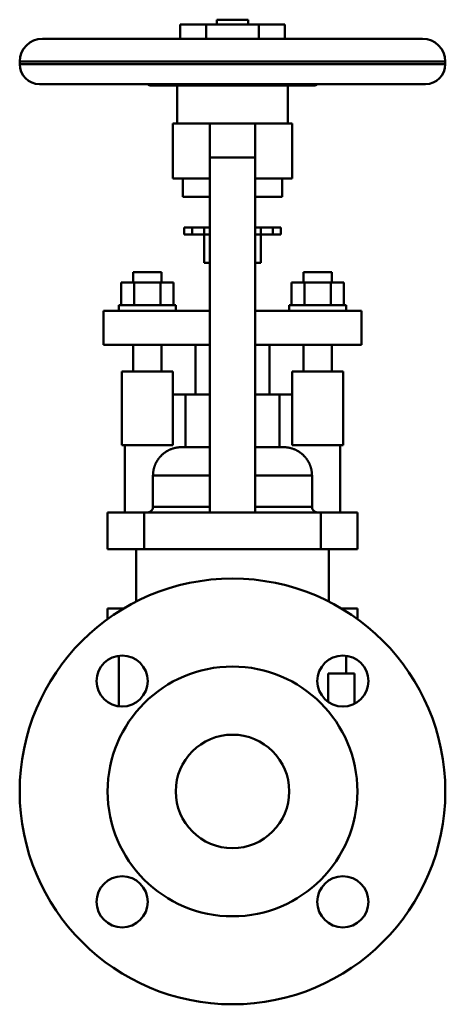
# Model space of a CAD drawing. Header units: millimetres. Extents: x -75 to 75, y -75 to 272.
import ezdxf

# ---------------------------------------------------------------- set-up
doc = ezdxf.new("R2010")
doc.units = ezdxf.units.MM
doc.layers.add('AM_0', color=7, linetype='Continuous', lineweight=30)

msp = doc.modelspace()

# ---------------------------------------------------------------- linework, layer by layer
at = {"layer": 'AM_0', "color": 7, "linetype": 'Continuous', "lineweight": 50}
for p, q in [((-5.5, 271.9), (-5.5, 270.2)), ((-5.5, 271.9), (5.5, 271.9)), ((5.5, 270.2), (5.5, 271.9)), ((-18.48, 270.2), (-18.48, 265.2)), ((-18.48, 270.2), (18.48, 270.2)), ((-9.24, 270.2), (-9.24, 265.2)), ((9.24, 270.2), (9.24, 265.2)), ((18.48, 270.2), (18.48, 265.2)), ((-67, 265.2), (67, 265.2)), ((-75, 257.2), (-75, 256.2)), ((-75, 257.2), (75, 257.2)), ((75, 256.2), (75, 257.2)), ((-75, 256.2), (75, 256.2)), ((-68, 249.2), (68, 249.2)), ((-29.83, 249.2), (-29.24, 248.84)), ((-29.24, 248.84), (-26.97, 248.84)), ((-28.72, 248.7), (28.72, 248.7)), ((-23.26, 248.84), (23.26, 248.84)), ((-19.5, 248.7), (-19.5, 235.3)), ((19.5, 235.3), (19.5, 248.7)), ((26.97, 248.84), (29.24, 248.84)), ((29.24, 248.84), (29.83, 249.2)), ((-21, 235.3), (-21, 216)), ((-21, 235.3), (21, 235.3)), ((-8, 98.3), (-8, 235.3)), ((8, 98.3), (8, 235.3)), ((21, 216), (21, 235.3)), ((-8, 223.3), (8, 223.3)), ((-21, 216), (-8, 216)), ((-17.5, 216), (-17.5, 209.5)), ((8, 216), (21, 216)), ((17.5, 209.5), (17.5, 216)), ((-17.5, 209.5), (-8, 209.5)), ((8, 209.5), (17.5, 209.5)), ((-17, 198.7), (-17, 196.2)), ((-17, 198.7), (-8, 198.7)), ((-14.17, 198.7), (-14.17, 196.2)), ((-10, 198.7), (-10, 186.2)), ((8, 198.7), (17, 198.7)), ((10, 186.2), (10, 198.7)), ((14.17, 198.7), (14.17, 196.2)), ((17, 196.2), (17, 198.7)), ((-17, 196.2), (-8, 196.2)), ((8, 196.2), (17, 196.2)), ((-10, 186.2), (-8.01, 186.2)), ((8.01, 186.2), (10, 186.2)), ((-35, 183), (-35, 179.3)), ((-25, 183), (-35, 183)), ((-25, 179.3), (-25, 183)), ((25, 183), (25, 179.3)), ((25, 183), (35, 183)), ((35, 179.3), (35, 183)), ((-39.24, 171.3), (-39.24, 179.3)), ((-20.76, 179.3), (-39.24, 179.3)), ((-34.62, 171.3), (-34.62, 179.3)), ((-25.38, 171.3), (-25.38, 179.3)), ((-20.76, 171.3), (-20.76, 179.3)), ((20.76, 171.3), (20.76, 179.3)), ((39.24, 179.3), (20.76, 179.3)), ((25.38, 171.3), (25.38, 179.3)), ((34.62, 171.3), (34.62, 179.3)), ((39.24, 171.3), (39.24, 179.3)), ((-40, 171.3), (-40, 169.3)), ((-20, 171.3), (-40, 171.3)), ((-20, 169.3), (-20, 171.3)), ((20, 171.3), (20, 169.3)), ((40, 171.3), (20, 171.3)), ((40, 169.3), (40, 171.3)), ((-45.5, 157.3), (-45.5, 169.3)), ((-8, 169.3), (-45.5, 169.3)), ((45.5, 169.3), (8, 169.3)), ((45.5, 157.3), (45.5, 169.3)), ((-45.5, 157.3), (-8, 157.3)), ((-35, 157.3), (-35, 148)), ((-25, 148), (-25, 157.3)), ((-13, 157.3), (-13, 139.8)), ((8, 157.3), (45.5, 157.3)), ((13, 139.8), (13, 157.3)), ((25, 157.3), (25, 148)), ((35, 148), (35, 157.3)), ((-39, 122), (-39, 148)), ((-39, 148), (-21, 148)), ((-21, 122), (-21, 148)), ((21, 122), (21, 148)), ((21, 148), (39, 148)), ((39, 122), (39, 148)), ((-21, 139.8), (-8.01, 139.8)), ((-16.52, 139.8), (-16.52, 121.3)), ((8.01, 139.8), (21, 139.8)), ((16.52, 121.3), (16.52, 139.8)), ((-39, 122), (-21, 122)), ((-38, 122), (-38, 98.3)), ((21, 122), (39, 122)), ((38, 98.3), (38, 122)), ((-17.86, 121.3), (-8.01, 121.3)), ((8.01, 121.3), (17.86, 121.3)), ((-28.02, 111.3), (-8, 111.3)), ((-28.02, 111.3), (-28.02, 100.3)), ((8, 111.3), (28.02, 111.3)), ((28.02, 100.3), (28.02, 111.3)), ((-44.11, 98.3), (44.11, 98.3)), ((-44.11, 98.3), (-44.11, 85.3)), ((-31.11, 98.3), (-31.11, 85.3)), ((-28.02, 100.3), (-8, 100.3)), ((8, 100.3), (28.02, 100.3)), ((31.11, 98.3), (31.11, 85.3)), ((44.11, 98.3), (44.11, 85.3)), ((44.11, 85.3), (-44.11, 85.3)), ((-34, 85.3), (-34, 66.85)), ((34, 66.85), (34, 85.3)), ((-44.11, 64.5), (-44.11, 60.66)), ((-44.11, 64.5), (-38.27, 64.5)), ((38.27, 64.5), (44.11, 64.5)), ((44.11, 64.5), (44.11, 60.66)), ((-40, 47.82), (-40, 29.96)), ((40, 41.5), (40, 47.82)), ((43, 41.5), (33.73, 41.5)), ((33.73, 31.52), (33.73, 41.5)), ((43, 41.5), (43, 30.88))]:
    msp.add_line(p, q, dxfattribs=at)
for points in [[(-26.97, 248.84), (-27.25, 248.89), (-27.8, 248.99), (-28.34, 249.13), (-28.61, 249.2)], [(-23.26, 248.84), (-23.88, 248.78), (-25.11, 248.74), (-26.35, 248.78), (-26.97, 248.84)], [(-21.62, 249.2), (-21.89, 249.13), (-22.44, 248.99), (-22.98, 248.89), (-23.26, 248.84)], [(23.26, 248.84), (22.98, 248.89), (22.44, 248.99), (21.89, 249.13), (21.62, 249.2)], [(26.97, 248.84), (26.35, 248.78), (25.11, 248.74), (23.88, 248.78), (23.26, 248.84)], [(28.61, 249.2), (28.34, 249.13), (27.8, 248.99), (27.25, 248.89), (26.97, 248.84)], [(-17.86, 121.3), (-17.93, 121.3), (-18.07, 121.3), (-18.21, 121.29), (-18.28, 121.29), (-18.35, 121.29), (-18.5, 121.28), (-18.64, 121.27), (-18.79, 121.26), (-18.94, 121.24), (-19.08, 121.23), (-19.16, 121.22), (-19.23, 121.21), (-19.38, 121.19), (-19.53, 121.17), (-19.68, 121.14), (-19.82, 121.11), (-19.97, 121.08), (-20.05, 121.07), (-20.12, 121.05), (-20.27, 121.02), (-20.41, 120.98), (-20.49, 120.96), (-20.56, 120.94), (-20.7, 120.9), (-20.84, 120.86), (-20.91, 120.84), (-20.98, 120.82), (-21.12, 120.77), (-21.26, 120.73), (-21.4, 120.68), (-21.53, 120.63), (-21.66, 120.58), (-21.73, 120.55), (-21.79, 120.53), (-21.92, 120.47), (-22.05, 120.42), (-22.18, 120.36), (-22.31, 120.3), (-22.44, 120.23), (-22.5, 120.2), (-22.57, 120.17), (-22.7, 120.1), (-22.83, 120.03), (-22.96, 119.96), (-23.09, 119.88), (-23.22, 119.8), (-23.28, 119.76), (-23.35, 119.72), (-23.47, 119.64), (-23.6, 119.56), (-23.72, 119.47), (-23.85, 119.39), (-23.97, 119.3), (-24.03, 119.25), (-24.09, 119.21), (-24.21, 119.12), (-24.32, 119.03), (-24.44, 118.93), (-24.55, 118.84), (-24.66, 118.74), (-24.71, 118.69), (-24.76, 118.65), (-24.87, 118.55), (-24.97, 118.45), (-25.02, 118.4), (-25.07, 118.35), (-25.17, 118.26), (-25.27, 118.15), (-25.32, 118.1), (-25.36, 118.05), (-25.46, 117.94), (-25.56, 117.83), (-25.65, 117.72), (-25.75, 117.61), (-25.84, 117.5), (-25.89, 117.44), (-25.93, 117.38), (-26.02, 117.26), (-26.11, 117.14), (-26.2, 117.02), (-26.29, 116.89), (-26.37, 116.77), (-26.41, 116.7), (-26.45, 116.64), (-26.53, 116.51), (-26.61, 116.38), (-26.69, 116.26), (-26.76, 116.13), (-26.83, 116), (-26.87, 115.93), (-26.9, 115.87), (-26.97, 115.74), (-27.03, 115.61), (-27.09, 115.48), (-27.15, 115.35), (-27.21, 115.22), (-27.24, 115.15), (-27.26, 115.09), (-27.32, 114.96), (-27.37, 114.83), (-27.42, 114.69), (-27.46, 114.56), (-27.51, 114.42), (-27.53, 114.35), (-27.56, 114.28), (-27.6, 114.14), (-27.64, 114), (-27.66, 113.93), (-27.68, 113.85), (-27.72, 113.71), (-27.75, 113.56), (-27.77, 113.49), (-27.79, 113.41), (-27.82, 113.27), (-27.85, 113.12), (-27.87, 112.97), (-27.9, 112.82), (-27.92, 112.67), (-27.93, 112.6), (-27.94, 112.53), (-27.96, 112.38), (-27.97, 112.23), (-27.98, 112.08), (-28, 111.94), (-28, 111.79), (-28.01, 111.72), (-28.01, 111.65), (-28.01, 111.51), (-28.02, 111.37), (-28.02, 111.3)], [(28.02, 111.3), (28.02, 111.37), (28.01, 111.51), (28.01, 111.65), (28.01, 111.72), (28, 111.79), (28, 111.94), (27.98, 112.08), (27.97, 112.23), (27.96, 112.38), (27.94, 112.53), (27.93, 112.6), (27.92, 112.67), (27.9, 112.82), (27.87, 112.97), (27.85, 113.12), (27.82, 113.27), (27.79, 113.41), (27.77, 113.49), (27.75, 113.56), (27.72, 113.71), (27.68, 113.85), (27.66, 113.93), (27.64, 114), (27.6, 114.14), (27.56, 114.28), (27.53, 114.35), (27.51, 114.42), (27.46, 114.56), (27.42, 114.69), (27.37, 114.83), (27.32, 114.96), (27.26, 115.09), (27.24, 115.15), (27.21, 115.22), (27.15, 115.35), (27.09, 115.48), (27.03, 115.61), (26.97, 115.74), (26.9, 115.87), (26.87, 115.93), (26.83, 116), (26.76, 116.13), (26.69, 116.26), (26.61, 116.38), (26.53, 116.51), (26.45, 116.64), (26.41, 116.7), (26.37, 116.77), (26.29, 116.89), (26.2, 117.02), (26.11, 117.14), (26.02, 117.26), (25.93, 117.38), (25.89, 117.44), (25.84, 117.5), (25.75, 117.61), (25.65, 117.72), (25.56, 117.83), (25.46, 117.94), (25.36, 118.05), (25.32, 118.1), (25.27, 118.15), (25.17, 118.26), (25.07, 118.35), (25.02, 118.4), (24.97, 118.45), (24.87, 118.55), (24.76, 118.65), (24.71, 118.69), (24.66, 118.74), (24.55, 118.84), (24.44, 118.93), (24.32, 119.03), (24.21, 119.12), (24.09, 119.21), (24.03, 119.25), (23.97, 119.3), (23.85, 119.39), (23.72, 119.47), (23.6, 119.56), (23.47, 119.64), (23.35, 119.72), (23.28, 119.76), (23.22, 119.8), (23.09, 119.88), (22.96, 119.96), (22.83, 120.03), (22.7, 120.1), (22.57, 120.17), (22.5, 120.2), (22.44, 120.23), (22.31, 120.3), (22.18, 120.36), (22.05, 120.42), (21.92, 120.47), (21.79, 120.53), (21.73, 120.55), (21.66, 120.58), (21.53, 120.63), (21.4, 120.68), (21.26, 120.73), (21.12, 120.77), (20.98, 120.82), (20.91, 120.84), (20.84, 120.86), (20.7, 120.9), (20.56, 120.94), (20.49, 120.96), (20.41, 120.98), (20.27, 121.02), (20.12, 121.05), (20.05, 121.07), (19.97, 121.08), (19.82, 121.11), (19.68, 121.14), (19.53, 121.17), (19.38, 121.19), (19.23, 121.21), (19.16, 121.22), (19.08, 121.23), (18.94, 121.24), (18.79, 121.26), (18.64, 121.27), (18.5, 121.28), (18.35, 121.29), (18.28, 121.29), (18.21, 121.29), (18.07, 121.3), (17.93, 121.3), (17.86, 121.3)], [(-28.02, 100.3), (-28.02, 100.29), (-28.02, 100.26), (-28.02, 100.23), (-28.02, 100.22), (-28.02, 100.2), (-28.02, 100.17), (-28.02, 100.14), (-28.02, 100.11), (-28.03, 100.09), (-28.03, 100.06), (-28.03, 100.04), (-28.03, 100.03), (-28.04, 100), (-28.04, 99.97), (-28.05, 99.94), (-28.06, 99.91), (-28.06, 99.88), (-28.06, 99.86), (-28.07, 99.85), (-28.07, 99.82), (-28.08, 99.79), (-28.09, 99.78), (-28.09, 99.76), (-28.1, 99.73), (-28.11, 99.71), (-28.11, 99.69), (-28.12, 99.68), (-28.13, 99.65), (-28.13, 99.62), (-28.14, 99.6), (-28.16, 99.57), (-28.17, 99.54), (-28.17, 99.53), (-28.18, 99.52), (-28.19, 99.49), (-28.2, 99.47), (-28.21, 99.44), (-28.22, 99.42), (-28.24, 99.39), (-28.24, 99.38), (-28.25, 99.36), (-28.26, 99.34), (-28.28, 99.31), (-28.29, 99.29), (-28.31, 99.26), (-28.33, 99.24), (-28.33, 99.22), (-28.34, 99.21), (-28.36, 99.19), (-28.38, 99.16), (-28.39, 99.14), (-28.41, 99.11), (-28.43, 99.09), (-28.44, 99.08), (-28.45, 99.06), (-28.47, 99.04), (-28.48, 99.02), (-28.5, 99), (-28.52, 98.97), (-28.54, 98.95), (-28.55, 98.94), (-28.56, 98.93), (-28.58, 98.91), (-28.6, 98.89), (-28.61, 98.88), (-28.62, 98.87), (-28.64, 98.85), (-28.66, 98.83), (-28.67, 98.82), (-28.68, 98.82), (-28.7, 98.8), (-28.73, 98.78), (-28.75, 98.76), (-28.77, 98.74), (-28.8, 98.72), (-28.81, 98.71), (-28.82, 98.7), (-28.84, 98.69), (-28.87, 98.67), (-28.89, 98.65), (-28.92, 98.63), (-28.94, 98.62), (-28.95, 98.61), (-28.97, 98.6), (-28.99, 98.59), (-29.02, 98.57), (-29.04, 98.56), (-29.07, 98.54), (-29.1, 98.53), (-29.11, 98.52), (-29.12, 98.52), (-29.15, 98.5), (-29.17, 98.49), (-29.2, 98.48), (-29.23, 98.47), (-29.25, 98.46), (-29.27, 98.45), (-29.28, 98.45), (-29.3, 98.44), (-29.33, 98.43), (-29.36, 98.42), (-29.38, 98.41), (-29.41, 98.4), (-29.43, 98.39), (-29.44, 98.39), (-29.47, 98.38), (-29.5, 98.37), (-29.51, 98.37), (-29.53, 98.36), (-29.55, 98.36), (-29.58, 98.35), (-29.6, 98.35), (-29.61, 98.34), (-29.64, 98.34), (-29.67, 98.33), (-29.7, 98.33), (-29.73, 98.32), (-29.76, 98.32), (-29.78, 98.32), (-29.79, 98.31), (-29.82, 98.31), (-29.85, 98.31), (-29.88, 98.31), (-29.91, 98.3), (-29.94, 98.3), (-29.95, 98.3), (-29.96, 98.3), (-29.99, 98.3), (-30.02, 98.3), (-30.03, 98.3)], [(30.03, 98.3), (30.02, 98.3), (29.99, 98.3), (29.96, 98.3), (29.95, 98.3), (29.94, 98.3), (29.91, 98.3), (29.88, 98.31), (29.85, 98.31), (29.82, 98.31), (29.79, 98.31), (29.78, 98.32), (29.76, 98.32), (29.73, 98.32), (29.7, 98.33), (29.67, 98.33), (29.64, 98.34), (29.61, 98.34), (29.6, 98.35), (29.58, 98.35), (29.55, 98.36), (29.53, 98.36), (29.51, 98.37), (29.5, 98.37), (29.47, 98.38), (29.44, 98.39), (29.43, 98.39), (29.41, 98.4), (29.38, 98.41), (29.36, 98.42), (29.33, 98.43), (29.3, 98.44), (29.28, 98.45), (29.27, 98.45), (29.25, 98.46), (29.23, 98.47), (29.2, 98.48), (29.17, 98.49), (29.15, 98.5), (29.12, 98.52), (29.11, 98.52), (29.1, 98.53), (29.07, 98.54), (29.04, 98.56), (29.02, 98.57), (28.99, 98.59), (28.97, 98.6), (28.95, 98.61), (28.94, 98.62), (28.92, 98.63), (28.89, 98.65), (28.87, 98.67), (28.84, 98.69), (28.82, 98.7), (28.81, 98.71), (28.8, 98.72), (28.77, 98.74), (28.75, 98.76), (28.73, 98.78), (28.7, 98.8), (28.68, 98.82), (28.67, 98.82), (28.66, 98.83), (28.64, 98.85), (28.62, 98.87), (28.61, 98.88), (28.6, 98.89), (28.58, 98.91), (28.56, 98.93), (28.55, 98.94), (28.54, 98.95), (28.52, 98.97), (28.5, 99), (28.48, 99.02), (28.47, 99.04), (28.45, 99.06), (28.44, 99.08), (28.43, 99.09), (28.41, 99.11), (28.39, 99.14), (28.38, 99.16), (28.36, 99.19), (28.34, 99.21), (28.33, 99.22), (28.33, 99.24), (28.31, 99.26), (28.29, 99.29), (28.28, 99.31), (28.26, 99.34), (28.25, 99.36), (28.24, 99.38), (28.24, 99.39), (28.22, 99.42), (28.21, 99.44), (28.2, 99.47), (28.19, 99.49), (28.18, 99.52), (28.17, 99.53), (28.17, 99.54), (28.16, 99.57), (28.14, 99.6), (28.13, 99.62), (28.13, 99.65), (28.12, 99.68), (28.11, 99.69), (28.11, 99.71), (28.1, 99.73), (28.09, 99.76), (28.09, 99.78), (28.08, 99.79), (28.07, 99.82), (28.07, 99.85), (28.06, 99.86), (28.06, 99.88), (28.06, 99.91), (28.05, 99.94), (28.04, 99.97), (28.04, 100), (28.03, 100.03), (28.03, 100.04), (28.03, 100.06), (28.03, 100.09), (28.02, 100.11), (28.02, 100.14), (28.02, 100.17), (28.02, 100.2), (28.02, 100.22), (28.02, 100.23), (28.02, 100.26), (28.02, 100.29), (28.02, 100.3)]]:
    msp.add_lwpolyline(points, dxfattribs=at)
for centre, radius in [((0, 0), 75), ((-38.89, 38.89), 9), ((38.89, 38.89), 9), ((0, 0), 44), ((0, 0), 20), ((-38.89, -38.89), 9), ((38.89, -38.89), 9)]:
    msp.add_circle(centre, radius, dxfattribs=at)
for centre, radius, start, end in [((-67, 257.2), 8, 90, 180), ((67, 257.2), 8, 0, 90), ((-68, 256.2), 7, 180, 270), ((68, 256.2), 7, 270, 0), ((-28.72, 249.7), 1, 239.0362, 270), ((28.72, 249.7), 1, 270, 300.9638)]:
    msp.add_arc(centre, radius, start, end, dxfattribs=at)

doc.saveas('drawing.dxf')
